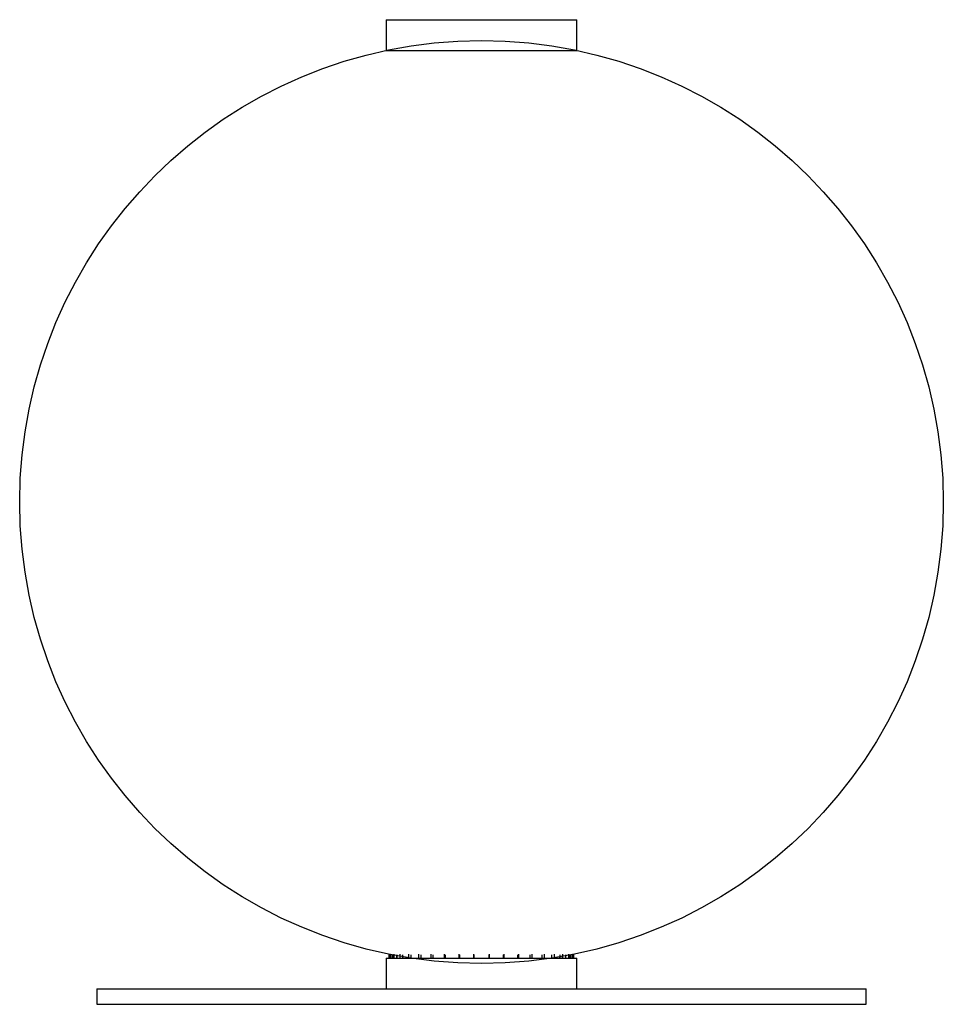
# Paper-space layout '_Izquierda' of a CAD drawing. Header units: millimetres. Extents: x -150 to 150, y -33 to 287.
import ezdxf

# ---------------------------------------------------------------- set-up
doc = ezdxf.new("R2010")
doc.units = ezdxf.units.MM

psp = doc.layouts.new('_Izquierda')

# ---------------------------------------------------------------- linework, layer by layer
at = {"color": 7, "linetype": 'Continuous', "lineweight": 25}
for p, q in [((-31, 287.04), (-31, 277.04)), ((-30.99, 287.04), (30.99, 287.04)), ((31, 277.04), (31, 287.04)), ((-31, 277.04), (31, 277.04)), ((-31, -17.96), (-31, -27.96)), ((-30.99, -17.96), (30.99, -17.96)), ((-30, -17.96), (-30, -16.69)), ((-29.59, -17.96), (-29.59, -16.69)), ((-29, -17.96), (-29, -16.89)), ((-28.6, -17.96), (-28.6, -16.89)), ((-28.42, -17.96), (-28.42, -17.01)), ((-28.33, -17.96), (-28.33, -16.69)), ((-27.47, -17.96), (-27.47, -17.19)), ((-27.39, -17.96), (-27.39, -16.89)), ((-26.38, -17.96), (-26.38, -16.69)), ((-25.5, -17.96), (-25.5, -16.89)), ((-23.75, -17.96), (-23.75, -17.83)), ((-23.59, -17.96), (-23.59, -16.69)), ((-22.96, -17.96), (-22.96, -17.96)), ((-22.81, -17.96), (-22.81, -16.89)), ((-20.32, -17.96), (-20.32, -16.69)), ((-19.64, -17.96), (-19.64, -16.89)), ((-16.3, -17.96), (-16.3, -16.69)), ((-15.75, -17.96), (-15.75, -16.89)), ((-12.05, -17.96), (-12.05, -16.69)), ((-11.65, -17.96), (-11.65, -16.89)), ((-7.24, -17.96), (-7.24, -16.69)), ((-7, -17.96), (-7, -16.89)), ((-2.48, -17.96), (-2.48, -16.69)), ((-2.39, -17.96), (-2.39, -16.89)), ((2.52, -17.96), (2.52, -16.89)), ((2.61, -17.96), (2.61, -16.69)), ((7.12, -17.96), (7.12, -16.89)), ((7.36, -17.96), (7.36, -16.69)), ((11.77, -17.96), (11.77, -16.89)), ((12.17, -17.96), (12.17, -16.69)), ((15.86, -17.96), (15.86, -16.89)), ((16.41, -17.96), (16.41, -16.69)), ((19.73, -17.96), (19.73, -16.89)), ((20.42, -17.96), (20.42, -16.69)), ((22.89, -17.96), (22.89, -16.89)), ((23.67, -17.96), (23.67, -16.69)), ((25.44, -17.96), (25.44, -17.55)), ((25.57, -17.96), (25.57, -16.89)), ((26.32, -17.96), (26.32, -17.4)), ((26.45, -17.96), (26.45, -16.69)), ((27.43, -17.96), (27.43, -16.89)), ((28.37, -17.96), (28.37, -16.69)), ((28.58, -17.96), (28.58, -16.97)), ((28.63, -17.96), (28.63, -16.89)), ((29, -17.96), (29, -16.89)), ((29.57, -17.96), (29.57, -16.78)), ((29.61, -17.96), (29.61, -16.69)), ((30, -17.96), (30, -16.69)), ((31, -27.96), (31, -17.96)), ((-125, -27.96), (-125, -32.96)), ((-125, -27.96), (125, -27.96)), ((125, -32.96), (125, -27.96)), ((-125, -32.96), (125, -32.96))]:
    psp.add_line(p, q, dxfattribs=at)
psp.add_circle((0, 130.28), 150, dxfattribs=at)

doc.saveas('drawing.dxf')
